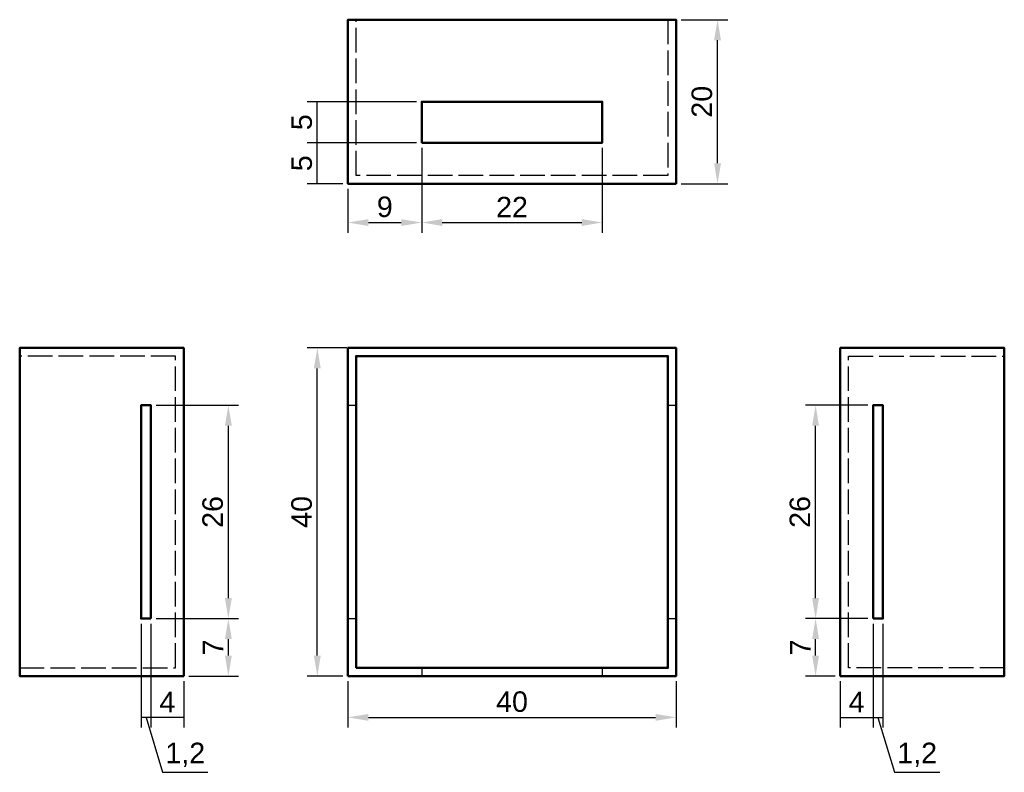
# Model space of a CAD drawing. Header units: millimetres. Extents: x -40 to 80, y -12 to 80.
import ezdxf

# ---------------------------------------------------------------- set-up
doc = ezdxf.new("R2010")
doc.units = ezdxf.units.MM
doc.header["$LTSCALE"] = 0.25
doc.linetypes.add('ACAD_ISO02W100', pattern=[15, 12, -3])
doc.layers.add('Beschriftung', color=7, linetype='Continuous')
doc.styles.get("Standard").update_dxf_attribs({"font": 'ARIAL.TTF'})
doc.dimstyles.new('ISO-25', dxfattribs={"dimtxt": 2.5, "dimasz": 2.5, "dimexe": 1.25, "dimexo": 0.625, "dimtad": 1, "dimtxsty": 'Standard', "dimcen": 2.5, "dimadec": 0, "dimazin": 0, "dimtfac": 1, "dimtmove": 0, "dimatfit": 3, "dimfxl": 1, "dimarcsym": 0})

# ---------------------------------------------------------------- blocks, each defined once
blk = doc.blocks.new('*D4')
at = {"layer": 'Beschriftung', "color": 0, "lineweight": -2}
for p, q in [((-23.38, 7), (-13.32, 7)), ((-14.57, 2.5), (-14.57, 4.5)), ((-19.38, 0), (-13.32, 0))]:
    blk.add_line(p, q, dxfattribs=at)
at = {"layer": 'Beschriftung', "color": 0}
for points in [[(-14.99, 4.5), (-14.15, 4.5), (-14.57, 7)], [(-14.99, 2.5), (-14.15, 2.5), (-14.57, 0)]]:
    blk.add_solid(points, dxfattribs=at)
at = {"layer": 'Defpoints', "color": 0}
for p in [(-24, 7), (-14.57, 7), (-20, 0)]:
    blk.add_point(p, dxfattribs=at)
at = {"layer": 'Beschriftung', "color": 0, "insert": (-16.44, 3.5), "char_height": 2.5, "attachment_point": 5, "rotation": 90}
blk.add_mtext('7', dxfattribs=at)
blk = doc.blocks.new('*D5')
at = {"layer": 'Beschriftung', "color": 0, "lineweight": -2}
for p, q in [((-23.38, 33), (-13.32, 33)), ((-14.57, 9.5), (-14.57, 30.5)), ((-23.38, 7), (-13.32, 7))]:
    blk.add_line(p, q, dxfattribs=at)
at = {"layer": 'Beschriftung', "color": 0}
for points in [[(-14.99, 30.5), (-14.15, 30.5), (-14.57, 33)], [(-14.99, 9.5), (-14.15, 9.5), (-14.57, 7)]]:
    blk.add_solid(points, dxfattribs=at)
at = {"layer": 'Defpoints', "color": 0}
for p in [(-24, 33), (-14.57, 33), (-24, 7)]:
    blk.add_point(p, dxfattribs=at)
at = {"layer": 'Beschriftung', "color": 0, "insert": (-16.47, 20), "char_height": 2.5, "attachment_point": 5, "rotation": 90}
blk.add_mtext('26', dxfattribs=at)
blk = doc.blocks.new('*D6')
at = {"layer": 'Beschriftung', "color": 0, "lineweight": -2}
for p, q in [((63.37, 7), (55.75, 7)), ((57, 2.5), (57, 4.5)), ((59.37, 0), (55.75, 0))]:
    blk.add_line(p, q, dxfattribs=at)
at = {"layer": 'Beschriftung', "color": 0}
for points in [[(56.58, 4.5), (57.42, 4.5), (57, 7)], [(56.58, 2.5), (57.42, 2.5), (57, 0)]]:
    blk.add_solid(points, dxfattribs=at)
at = {"layer": 'Defpoints', "color": 0}
for p in [(57, 7), (64, 7), (60, 0)]:
    blk.add_point(p, dxfattribs=at)
at = {"layer": 'Beschriftung', "color": 0, "insert": (55.13, 3.5), "char_height": 2.5, "attachment_point": 5, "rotation": 90}
blk.add_mtext('7', dxfattribs=at)
blk = doc.blocks.new('*D7')
at = {"layer": 'Beschriftung', "color": 0, "lineweight": -2}
for p, q in [((63.37, 33), (55.75, 33)), ((57, 9.5), (57, 30.5)), ((63.37, 7), (55.75, 7))]:
    blk.add_line(p, q, dxfattribs=at)
at = {"layer": 'Beschriftung', "color": 0}
for points in [[(56.58, 30.5), (57.42, 30.5), (57, 33)], [(56.58, 9.5), (57.42, 9.5), (57, 7)]]:
    blk.add_solid(points, dxfattribs=at)
at = {"layer": 'Defpoints', "color": 0}
for p in [(57, 33), (64, 33), (64, 7)]:
    blk.add_point(p, dxfattribs=at)
at = {"layer": 'Beschriftung', "color": 0, "insert": (55.1, 20), "char_height": 2.5, "attachment_point": 5, "rotation": 90}
blk.add_mtext('26', dxfattribs=at)
blk = doc.blocks.new('*D12')
at = {"layer": 'Beschriftung', "color": 0, "lineweight": -2}
for p, q in [((9, 64.38), (9, 54.03)), ((0, 59.38), (0, 54.03)), ((2.5, 55.28), (6.5, 55.28))]:
    blk.add_line(p, q, dxfattribs=at)
at = {"layer": 'Beschriftung', "color": 0}
for points in [[(2.5, 55.69), (2.5, 54.86), (0, 55.28)], [(6.5, 55.69), (6.5, 54.86), (9, 55.28)]]:
    blk.add_solid(points, dxfattribs=at)
at = {"layer": 'Defpoints', "color": 0}
for p in [(9, 65), (0, 60), (9, 55.28)]:
    blk.add_point(p, dxfattribs=at)
at = {"layer": 'Beschriftung', "color": 0, "insert": (4.5, 57.18), "char_height": 2.5, "attachment_point": 5}
blk.add_mtext('9', dxfattribs=at)
blk = doc.blocks.new('*D13')
at = {"layer": 'Beschriftung', "color": 0, "lineweight": -2}
for p, q in [((9, 64.38), (9, 54.03)), ((31, 64.38), (31, 54.03)), ((11.5, 55.28), (28.5, 55.28))]:
    blk.add_line(p, q, dxfattribs=at)
at = {"layer": 'Beschriftung', "color": 0}
for points in [[(11.5, 55.69), (11.5, 54.86), (9, 55.28)], [(28.5, 55.69), (28.5, 54.86), (31, 55.28)]]:
    blk.add_solid(points, dxfattribs=at)
at = {"layer": 'Defpoints', "color": 0}
for p in [(9, 65), (31, 65), (31, 55.28)]:
    blk.add_point(p, dxfattribs=at)
at = {"layer": 'Beschriftung', "color": 0, "insert": (20, 57.16), "char_height": 2.5, "attachment_point": 5}
blk.add_mtext('22', dxfattribs=at)
blk = doc.blocks.new('*D18')
at = {"layer": 'Beschriftung', "color": 0, "lineweight": -2}
for p, q in [((8.38, 65), (-4.98, 65)), ((-3.73, 60), (-3.73, 65)), ((-0.62, 60), (-4.98, 60))]:
    blk.add_line(p, q, dxfattribs=at)
at = {"layer": 'Defpoints', "color": 0}
for p in [(-3.73, 65), (9, 65), (0, 60)]:
    blk.add_point(p, dxfattribs=at)
at = {"layer": 'Beschriftung', "color": 0, "insert": (-5.62, 62.5), "char_height": 2.5, "attachment_point": 5, "rotation": 90}
blk.add_mtext('5', dxfattribs=at)
blk = doc.blocks.new('*D19')
at = {"layer": 'Beschriftung', "color": 0, "lineweight": -2}
for p, q in [((8.38, 70), (-4.98, 70)), ((-3.73, 65), (-3.73, 70)), ((8.38, 65), (-4.98, 65))]:
    blk.add_line(p, q, dxfattribs=at)
at = {"layer": 'Defpoints', "color": 0}
for p in [(-3.73, 70), (9, 70), (9, 65)]:
    blk.add_point(p, dxfattribs=at)
at = {"layer": 'Beschriftung', "color": 0, "insert": (-5.62, 67.5), "char_height": 2.5, "attachment_point": 5, "rotation": 90}
blk.add_mtext('5', dxfattribs=at)
blk = doc.blocks.new('*D20')
at = {"layer": 'Beschriftung', "color": 0, "lineweight": -2}
for p, q in [((-24, 6.38), (-24, -6.28)), ((-20, -0.62), (-20, -6.28)), ((-20, -5.03), (-24, -5.03))]:
    blk.add_line(p, q, dxfattribs=at)
at = {"layer": 'Defpoints', "color": 0}
for p in [(-24, 7), (-20, 0), (-24, -5.03)]:
    blk.add_point(p, dxfattribs=at)
at = {"layer": 'Beschriftung', "color": 0, "insert": (-22, -3.16), "char_height": 2.5, "attachment_point": 5}
blk.add_mtext('4', dxfattribs=at)
blk = doc.blocks.new('*D21')
at = {"layer": 'Beschriftung', "color": 0, "lineweight": -2}
for p, q in [((-25.2, 6.38), (-25.2, -6.28)), ((-24, 6.38), (-24, -6.28)), ((-24, -5.03), (-25.2, -5.03)), ((-24, -5.03), (-25.2, -5.03)), ((-24.6, -5.03), (-22.59, -11.73)), ((-22.59, -11.73), (-17.05, -11.73))]:
    blk.add_line(p, q, dxfattribs=at)
at = {"layer": 'Defpoints', "color": 0}
for p in [(-25.2, 7), (-24, 7), (-25.2, -5.03)]:
    blk.add_point(p, dxfattribs=at)
at = {"layer": 'Beschriftung', "color": 0, "insert": (-19.82, -9.6), "char_height": 2.5, "attachment_point": 5}
blk.add_mtext('1,2', dxfattribs=at)
blk = doc.blocks.new('*D22')
at = {"layer": 'Beschriftung', "color": 0, "lineweight": -2}
for p, q in [((64, 6.37), (64, -6.28)), ((60, -0.63), (60, -6.28)), ((60, -5.03), (64, -5.03))]:
    blk.add_line(p, q, dxfattribs=at)
at = {"layer": 'Defpoints', "color": 0}
for p in [(64, 7), (60, 0), (64, -5.03)]:
    blk.add_point(p, dxfattribs=at)
at = {"layer": 'Beschriftung', "color": 0, "insert": (62, -3.16), "char_height": 2.5, "attachment_point": 5}
blk.add_mtext('4', dxfattribs=at)
blk = doc.blocks.new('*D23')
at = {"layer": 'Beschriftung', "color": 0, "lineweight": -2}
for p, q in [((64, 6.37), (64, -6.28)), ((65.2, 6.37), (65.2, -6.28)), ((64, -5.03), (65.2, -5.03)), ((64, -5.03), (65.2, -5.03)), ((64.6, -5.03), (66.61, -11.73)), ((66.61, -11.73), (72.15, -11.73))]:
    blk.add_line(p, q, dxfattribs=at)
at = {"layer": 'Defpoints', "color": 0}
for p in [(64, 7), (65.2, 7), (65.2, -5.03)]:
    blk.add_point(p, dxfattribs=at)
at = {"layer": 'Beschriftung', "color": 0, "insert": (69.38, -9.6), "char_height": 2.5, "attachment_point": 5}
blk.add_mtext('1,2', dxfattribs=at)
blk = doc.blocks.new('*D24')
at = {"layer": 'Beschriftung', "color": 0, "lineweight": -2}
for p, q in [((0, -0.62), (0, -6.28)), ((40, -0.62), (40, -6.28)), ((2.5, -5.03), (37.5, -5.03))]:
    blk.add_line(p, q, dxfattribs=at)
at = {"layer": 'Beschriftung', "color": 0}
for points in [[(2.5, -4.62), (2.5, -5.45), (0, -5.03)], [(37.5, -4.62), (37.5, -5.45), (40, -5.03)]]:
    blk.add_solid(points, dxfattribs=at)
at = {"layer": 'Defpoints', "color": 0}
for p in [(0, 0), (40, 0), (40, -5.03)]:
    blk.add_point(p, dxfattribs=at)
at = {"layer": 'Beschriftung', "color": 0, "insert": (20, -3.13), "char_height": 2.5, "attachment_point": 5}
blk.add_mtext('40', dxfattribs=at)
blk = doc.blocks.new('*D25')
at = {"layer": 'Beschriftung', "color": 0, "lineweight": -2}
for p, q in [((-0.12, 40), (-4.98, 40)), ((-3.73, 2.5), (-3.73, 37.5)), ((-0.62, 0), (-4.98, 0))]:
    blk.add_line(p, q, dxfattribs=at)
at = {"layer": 'Beschriftung', "color": 0}
for points in [[(-4.15, 37.5), (-3.31, 37.5), (-3.73, 40)], [(-4.15, 2.5), (-3.31, 2.5), (-3.73, 0)]]:
    blk.add_solid(points, dxfattribs=at)
at = {"layer": 'Defpoints', "color": 0}
for p in [(-3.73, 40), (0.5, 40), (0, 0)]:
    blk.add_point(p, dxfattribs=at)
at = {"layer": 'Beschriftung', "color": 0, "insert": (-5.63, 20), "char_height": 2.5, "attachment_point": 5, "rotation": 90}
blk.add_mtext('40', dxfattribs=at)
blk = doc.blocks.new('*D26')
at = {"layer": 'Beschriftung', "color": 0, "lineweight": -2}
for p, q in [((40.62, 80), (46.3, 80)), ((45.05, 62.5), (45.05, 77.5)), ((40.62, 60), (46.3, 60))]:
    blk.add_line(p, q, dxfattribs=at)
at = {"layer": 'Beschriftung', "color": 0}
for points in [[(44.63, 77.5), (45.47, 77.5), (45.05, 80)], [(44.63, 62.5), (45.47, 62.5), (45.05, 60)]]:
    blk.add_solid(points, dxfattribs=at)
at = {"layer": 'Defpoints', "color": 0}
for p in [(40, 80), (45.05, 80), (40, 60)]:
    blk.add_point(p, dxfattribs=at)
at = {"layer": 'Beschriftung', "color": 0, "insert": (43.15, 70), "char_height": 2.5, "attachment_point": 5, "rotation": 90}
blk.add_mtext('20', dxfattribs=at)

msp = doc.modelspace()

# ---------------------------------------------------------------- linework, layer by layer
at = {"linetype": 'ACAD_ISO02W100'}
for p, q in [((1, 61), (1, 80)), ((39, 80), (39, 61)), ((39, 61), (1, 61)), ((-21, 39), (-40, 39)), ((-21, 1), (-21, 39)), ((61, 1), (61, 39)), ((61, 39), (80, 39)), ((0, 33), (1, 33)), ((39, 33), (40, 33)), ((0, 7), (1, 7)), ((39, 7), (40, 7)), ((-40, 1), (-21, 1)), ((9, 1), (9, 0)), ((31, 1), (31, 0)), ((80, 1), (61, 1))]:
    msp.add_line(p, q, dxfattribs=at)
at = {"lineweight": 50}
for points in [[(40, 60), (40, 80), (0, 80), (0, 60)], [(9, 65), (31, 65), (31, 70), (9, 70)], [(-20, 0), (-40, 0), (-40, 40), (-20, 40)], [(0, 0), (40, 0), (40, 40), (0, 40)], [(60, 0), (80, 0), (80, 40), (60, 40)], [(1, 1), (39, 1), (39, 39), (1, 39)], [(-24, 7), (-25.2, 7), (-25.2, 33), (-24, 33)], [(64, 7), (65.2, 7), (65.2, 33), (64, 33)]]:
    msp.add_lwpolyline(points, close=True, dxfattribs=at)

# ---------------------------------------------------------------- dimensions: what is measured, and where the dimension line sits
at = {"layer": 'Beschriftung'}
for base, p1, p2, picture, middle in [((45.05, 80), (40, 60), (40, 80), '*D26', (43.149, 70)), ((-3.728, 65), (0, 60), (9, 65), '*D18', (-5.625, 62.5)), ((-3.728, 40), (0, 0), (0.5, 40), '*D25', (-5.63, 20)), ((-14.569, 33), (-24, 7), (-24, 33), '*D5', (-16.47, 20)), ((57.001, 33), (64, 7), (64, 33), '*D7', (55.1, 20)), ((-14.569, 7), (-20, 0), (-24, 7), '*D4', (-16.444, 3.5)), ((57.001, 7), (60, 0), (64, 7), '*D6', (55.126, 3.5))]:
    dim = msp.add_linear_dim(base=base, p1=p1, p2=p2, angle=90, dimstyle='ISO-25', dxfattribs=at)
    dim.commit()
    dim.dimension.update_dxf_attribs({"geometry": picture, "text_midpoint": middle})
dim = msp.add_linear_dim(base=(-3.728, 70), p1=(9, 65), p2=(9, 70), angle=90, dimstyle='ISO-25', override={"dimtmove": 1}, dxfattribs=at)
dim.commit()
dim.dimension.update_dxf_attribs({"geometry": '*D19', "text_midpoint": (-5.625, 67.5)})
for base, p1, p2, picture, middle in [((9, 55.276), (0, 60), (9, 65), '*D12', (4.5, 57.177)), ((31, 55.276), (9, 65), (31, 65), '*D13', (20, 57.156)), ((-24, -5.034), (-20, 0), (-24, 7), '*D20', (-22, -3.159)), ((64, -5.034), (60, 0), (64, 7), '*D22', (62, -3.159)), ((40, -5.034), (0, 0), (40, 0), '*D24', (20, -3.132))]:
    dim = msp.add_linear_dim(base=base, p1=p1, p2=p2, dimstyle='ISO-25', dxfattribs=at)
    dim.commit()
    dim.dimension.update_dxf_attribs({"geometry": picture, "text_midpoint": middle})
for base, p1, p2, picture, middle in [((-25.2, -5.034), (-24, 7), (-25.2, 7), '*D21', (-21.967, -9.601)), ((65.2, -5.034), (64, 7), (65.2, 7), '*D23', (67.233, -9.601))]:
    dim = msp.add_linear_dim(base=base, p1=p1, p2=p2, dimstyle='ISO-25', override={"dimtmove": 1}, dxfattribs=at)
    dim.commit()
    dim.dimension.update_dxf_attribs({"geometry": picture, "text_midpoint": middle})

doc.saveas('drawing.dxf')
